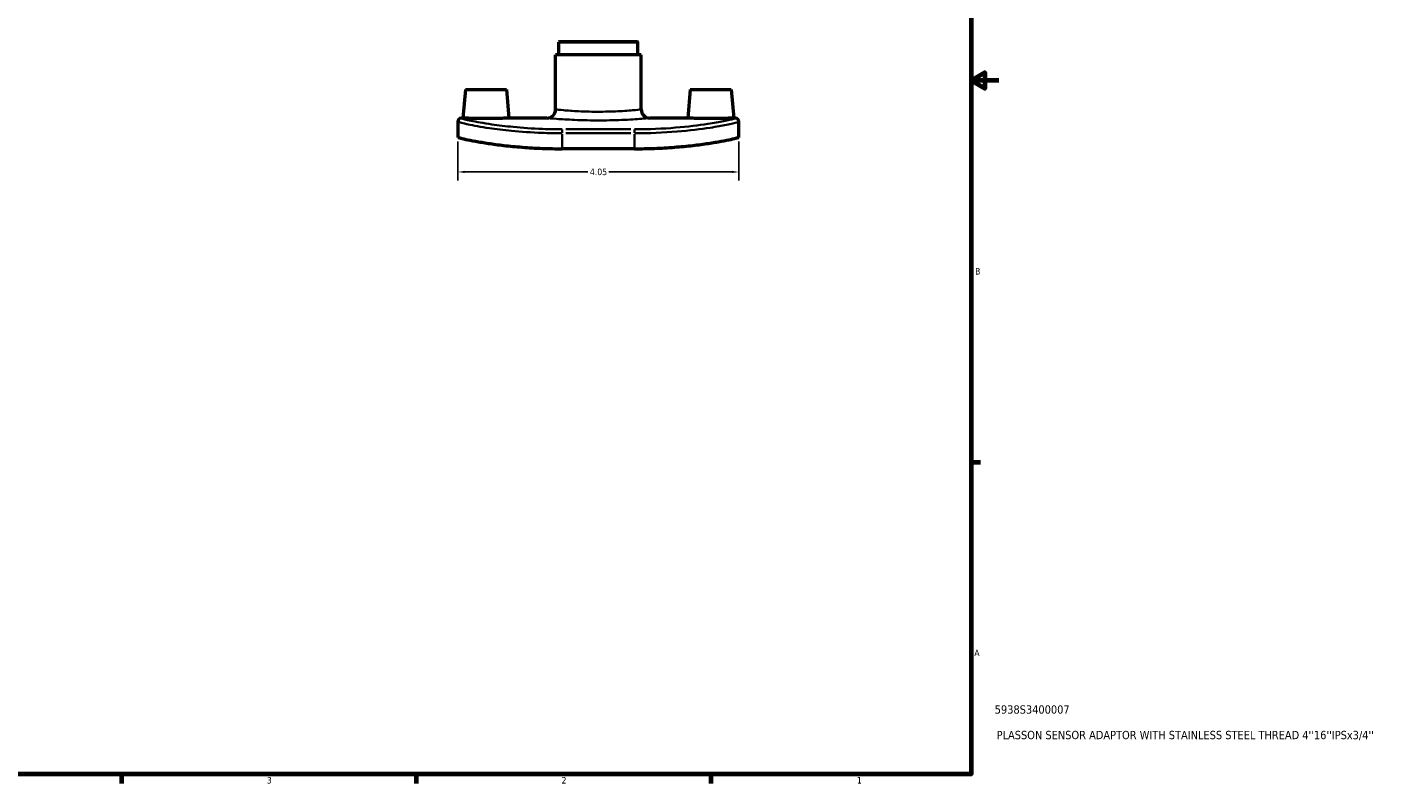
# Model space of a CAD drawing. Header units: inches. Extents: x 0.1 to 39.7, y -5.7 to 24.3.
# Tile 5 of 6: x 19.9 to 39.7, y 0.9 to 11.8. Entities that reach past the tile are written whole.
import ezdxf

# ---------------------------------------------------------------- set-up
doc = ezdxf.new("R2010")
doc.units = ezdxf.units.IN
doc.header["$MEASUREMENT"] = 0
for name, color, linetype, lineweight in [('Border (ANSI)', 7, 'Continuous', 70), ('Dimension (ANSI)', 7, 'Continuous', 25), ('Title (ANSI)', 7, 'Continuous', 50), ('Visible (ANSI)', 7, 'Continuous', 50), ('Visible Narrow (ANSI)', 7, 'Continuous', 35)]:
    doc.layers.add(name, color=color, linetype=linetype, lineweight=lineweight)
doc.styles.add('Note Text (ANSI)', font='tahoma.ttf')
doc.styles.add('Text Style29', font='tahoma.ttf')
doc.dimstyles.new('Default (ANSI)', dxfattribs={"dimtxt": 0.094488, "dimasz": 0.098425, "dimexe": 0.125, "dimexo": 0.0625, "dimgap": 0.031496, "dimtad": 0, "dimtih": 1, "dimtoh": 1, "dimrnd": 1e-08, "dimzin": 4, "dimdsep": 46, "dimtxsty": 'Note Text (ANSI)', "dimcen": 0.09, "dimdle": 0.393701, "dimclrd": 256, "dimclre": 256, "dimclrt": 5, "dimadec": 0, "dimazin": 1, "dimtfac": 1, "dimtofl": 0, "dimtmove": 0, "dimatfit": 3, "dimfxl": 1, "dimtolj": 1, "dimtzin": 4, "dimlwd": -1, "dimlwe": -1, "dimarcsym": 0})

# ---------------------------------------------------------------- blocks, each defined once
blk = doc.blocks.new('Borders Default Border')
at = {"layer": 'Border (ANSI)'}
for p, q in [((33.5, 5.5), (33.634, 5.5)), ((21.25, 1), (21.25, 0.866)), ((25.5, 1), (25.5, 0.866)), ((29.75, 1), (29.75, 0.866))]:
    blk.add_line(p, q, dxfattribs=at)
at = {"layer": 'Border (ANSI)', "flags": 128}
for points in [[(0.5, 1), (0.5, 21), (33.5, 21), (33.5, 1), (0.5, 1)], [(33.9, 11), (33.5, 11), (33.7, 11.115), (33.7, 10.885), (33.5, 11)]]:
    blk.add_lwpolyline(points, dxfattribs=at)
at = {"layer": 'Border (ANSI)', "color": 5, "true_color": 0x0000ff, "char_height": 0.0945, "attachment_point": 7, "style": 'Note Text (ANSI)'}
for s, insert in [('B', (33.558, 8.203)), ('A', (33.547, 2.703)), ('2', (27.596, 0.866)), ('3', (23.346, 0.864)), ('1', (31.854, 0.866))]:
    blk.add_mtext(s, dxfattribs=dict(at, insert=insert))
blk = doc.blocks.new('Title Blocks ANSI - Large')
at = {"layer": 'Title (ANSI)', "color": 5, "true_color": 0x0000ff, "style": 'Text Style29'}
for tag, p in [('PART_NUMBER_001', (0.341, 0.873)), ('DESCRIPTION_001', (0.369, 0.505))]:
    blk.add_attdef(tag, p, '', height=0.12, dxfattribs=at)
blk = doc.blocks.new('*D9')
at = {"layer": 'Defpoints', "color": 0, "transparency": 16777216}
for p in [(26.102, 10.181), (30.152, 10.181), (30.152, 9.682)]:
    blk.add_point(p, dxfattribs=at)
at = {"layer": 'Dimension (ANSI)', "transparency": 16777216}
for p, q in [((26.102, 10.119), (26.102, 9.557)), ((30.152, 10.119), (30.152, 9.557)), ((26.2, 9.682), (27.974, 9.682)), ((30.053, 9.682), (28.28, 9.682))]:
    blk.add_line(p, q, dxfattribs=at)
for points in [[(26.2, 9.699), (26.2, 9.666), (26.102, 9.682)], [(30.053, 9.699), (30.053, 9.666), (30.152, 9.682)]]:
    blk.add_solid(points, dxfattribs=at)
at = {"layer": 'Dimension (ANSI)', "color": 5, "transparency": 16777216, "insert": (28.005, 9.731), "char_height": 0.0945, "attachment_point": 1, "style": 'Note Text (ANSI)'}
blk.add_mtext('\\A1;4.05', dxfattribs=at)

msp = doc.modelspace()

# ---------------------------------------------------------------- linework, layer by layer
at = {"layer": 'Visible (ANSI)'}
for p, q in [((27.567, 11.562), (27.557, 11.553)), ((27.557, 11.369), (27.557, 11.553)), ((28.696, 11.553), (27.557, 11.553)), ((27.567, 11.562), (28.687, 11.562)), ((28.687, 11.562), (28.696, 11.553)), ((28.696, 11.369), (28.696, 11.553)), ((28.744, 11.369), (27.51, 11.369)), ((27.51, 10.583), (27.51, 11.369)), ((28.744, 10.583), (28.744, 11.369)), ((26.211, 10.872), (26.175, 10.458)), ((26.211, 10.872), (26.802, 10.872)), ((26.802, 10.872), (26.838, 10.458)), ((29.451, 10.872), (29.415, 10.458)), ((29.451, 10.872), (30.042, 10.872)), ((30.042, 10.872), (30.078, 10.458)), ((26.102, 10.409), (26.102, 10.41)), ((26.102, 10.409), (26.102, 10.181)), ((26.175, 10.458), (26.15, 10.458)), ((27.385, 10.458), (26.838, 10.458)), ((29.415, 10.458), (28.869, 10.458)), ((30.104, 10.458), (30.078, 10.458)), ((30.152, 10.41), (30.152, 10.409)), ((30.152, 10.181), (30.152, 10.409)), ((28.649, 10.017), (27.605, 10.017))]:
    msp.add_line(p, q, dxfattribs=at)
for centre, radius, start, end in [((27.385, 10.583), 0.125, 270, 0), ((28.869, 10.583), 0.125, 180, 270), ((26.15, 10.41), 0.0478, 90, 180), ((30.104, 10.41), 0.0478, 0, 90)]:
    msp.add_arc(centre, radius, start, end, dxfattribs=at)
for points, knots in [([(26.507, 10.452), (26.465, 10.452), (26.421, 10.452), (26.339, 10.453), (26.302, 10.454), (26.243, 10.456), (26.217, 10.457), (26.184, 10.458), (26.175, 10.458), (26.175, 10.458)], [0, 0, 0, 0, 0.317551, 0.317551, 0.635102, 0.635102, 0.952525, 0.952525, 1.269949, 1.269949, 1.269949, 1.269949]), ([(26.838, 10.458), (26.838, 10.458), (26.83, 10.458), (26.796, 10.457), (26.771, 10.456), (26.712, 10.454), (26.675, 10.453), (26.593, 10.452), (26.548, 10.452), (26.507, 10.452)], [3.809846, 3.809846, 3.809846, 3.809846, 4.127269, 4.127269, 4.444692, 4.444692, 4.762243, 4.762243, 5.079794, 5.079794, 5.079794, 5.079794]), ([(30.078, 10.458), (30.078, 10.458), (30.07, 10.458), (30.036, 10.457), (30.011, 10.456), (29.952, 10.454), (29.915, 10.453), (29.833, 10.452), (29.788, 10.452), (29.747, 10.452), (29.705, 10.452), (29.661, 10.452), (29.579, 10.453), (29.542, 10.454), (29.483, 10.456), (29.457, 10.457), (29.424, 10.458), (29.415, 10.458), (29.415, 10.458)], [3.809846, 3.809846, 3.809846, 3.809846, 4.127269, 4.127269, 4.444692, 4.444692, 4.762243, 4.762243, 5.079794, 5.079794, 5.079794, 5.397345, 5.397345, 5.714896, 5.714896, 6.03232, 6.03232, 6.349743, 6.349743, 6.349743, 6.349743]), ([(26.102, 10.181), (26.102, 10.18), (26.111, 10.177), (26.148, 10.167), (26.177, 10.16), (26.253, 10.144), (26.301, 10.135), (26.412, 10.115), (26.475, 10.104), (26.609, 10.084), (26.684, 10.074), (26.848, 10.055), (26.937, 10.047), (27.122, 10.032), (27.219, 10.026), (27.413, 10.019), (27.51, 10.017), (27.605, 10.017)], [5.87079, 5.87079, 5.87079, 5.87079, 6.595278, 6.595278, 7.319766, 7.319766, 8.044253, 8.044253, 8.768741, 8.768741, 9.487936, 9.487936, 10.207131, 10.207131, 10.926325, 10.926325, 11.64552, 11.64552, 11.64552, 11.64552]), ([(28.649, 10.017), (28.743, 10.017), (28.841, 10.019), (29.035, 10.026), (29.131, 10.032), (29.317, 10.047), (29.405, 10.055), (29.569, 10.074), (29.645, 10.084), (29.779, 10.104), (29.842, 10.115), (29.952, 10.135), (30, 10.144), (30.077, 10.16), (30.105, 10.167), (30.143, 10.177), (30.152, 10.18), (30.152, 10.181)], [23.29104, 23.29104, 23.29104, 23.29104, 24.010235, 24.010235, 24.72943, 24.72943, 25.448625, 25.448625, 26.167819, 26.167819, 26.892307, 26.892307, 27.616795, 27.616795, 28.341283, 28.341283, 29.06577, 29.06577, 29.06577, 29.06577])]:
    msp.add_open_spline(points, degree=3, knots=knots, dxfattribs=at)
at = {"layer": 'Visible Narrow (ANSI)'}
for p, q in [((26.15, 10.458), (26.15, 10.457)), ((27.605, 10.244), (27.605, 10.296)), ((28.597, 10.297), (27.657, 10.297)), ((28.649, 10.244), (28.649, 10.296)), ((30.104, 10.457), (30.104, 10.458)), ((27.605, 10.028), (27.605, 10.229)), ((27.657, 10.24), (28.597, 10.24)), ((28.649, 10.229), (28.649, 10.028))]:
    msp.add_line(p, q, dxfattribs=at)
for centre, major_axis, start_param, end_param in [((26.15, 10.409), (-0.0478, 0), 4.790929, 6.204645), ((30.104, 10.409), (0.0478, 0), 0.07854, 1.492257)]:
    msp.add_ellipse(centre, major_axis=major_axis, ratio=0.999809, start_param=start_param, end_param=end_param, dxfattribs=at)
for points, knots in [([(28.744, 10.583), (28.744, 10.583), (28.744, 10.583), (28.742, 10.583), (28.714, 10.58), (28.611, 10.57), (28.534, 10.564), (28.354, 10.554), (28.254, 10.551), (28.045, 10.55), (27.937, 10.553), (27.757, 10.561), (27.682, 10.567), (27.568, 10.577), (27.53, 10.581), (27.512, 10.583), (27.51, 10.583), (27.51, 10.583)], [-7.088794, -7.088794, -7.088794, -7.088794, -7.062757, -7.062757, -6.314073, -6.314073, -5.53054, -5.53054, -4.78737, -4.78737, -4.005396, -4.005396, -3.300787, -3.300787, -2.58279, -2.58279, -2.362935, -2.362935, -2.362935, -2.362935]), ([(26.102, 10.409), (26.102, 10.408), (26.103, 10.406), (26.122, 10.397), (26.17, 10.384), (26.326, 10.352), (26.431, 10.332), (26.653, 10.3), (26.761, 10.287), (27.013, 10.262), (27.161, 10.252), (27.41, 10.242), (27.507, 10.24), (27.605, 10.24)], [-5.826331, -5.826331, -5.826331, -5.826331, -5.513508, -5.513508, -4.157076, -4.157076, -2.846769, -2.846769, -1.869696, -1.869696, -0.719114, -0.719114, 0, 0, 0, 0]), ([(27.605, 10.297), (27.51, 10.297), (27.416, 10.299), (27.175, 10.308), (27.032, 10.318), (26.787, 10.342), (26.684, 10.355), (26.468, 10.386), (26.366, 10.404), (26.216, 10.435), (26.169, 10.447), (26.151, 10.455), (26.15, 10.456), (26.15, 10.457)], [0, 0, 0, 0, 0.719114, 0.719114, 1.869696, 1.869696, 2.846769, 2.846769, 4.157076, 4.157076, 5.513508, 5.513508, 5.826331, 5.826331, 5.826331, 5.826331]), ([(27.385, 10.458), (27.385, 10.458), (27.387, 10.458), (27.41, 10.456), (27.455, 10.452), (27.592, 10.442), (27.682, 10.437), (27.899, 10.428), (28.029, 10.425), (28.279, 10.426), (28.4, 10.429), (28.616, 10.439), (28.709, 10.446), (28.833, 10.455), (28.867, 10.458), (28.869, 10.458), (28.869, 10.458), (28.869, 10.458)], [2.362935, 2.362935, 2.362935, 2.362935, 2.58279, 2.58279, 3.300787, 3.300787, 4.005396, 4.005396, 4.78737, 4.78737, 5.53054, 5.53054, 6.314073, 6.314073, 7.062757, 7.062757, 7.088794, 7.088794, 7.088794, 7.088794]), ([(30.104, 10.457), (30.104, 10.455), (30.095, 10.451), (30.05, 10.439), (30, 10.427), (29.869, 10.401), (29.793, 10.388), (29.574, 10.355), (29.415, 10.335), (29.055, 10.306), (28.852, 10.297), (28.649, 10.297)], [0, 0, 0, 0, 0.709167, 0.709167, 1.843833, 1.843833, 2.823179, 2.823179, 4.276454, 4.276454, 5.826301, 5.826301, 5.826301, 5.826301]), ([(28.649, 10.24), (28.859, 10.24), (29.069, 10.249), (29.441, 10.28), (29.604, 10.3), (29.831, 10.334), (29.909, 10.348), (30.045, 10.376), (30.096, 10.388), (30.143, 10.402), (30.152, 10.406), (30.152, 10.409)], [-5.826301, -5.826301, -5.826301, -5.826301, -4.276454, -4.276454, -2.823179, -2.823179, -1.843833, -1.843833, -0.709167, -0.709167, 0, 0, 0, 0])]:
    msp.add_open_spline(points, degree=3, knots=knots, dxfattribs=at)

# ---------------------------------------------------------------- block references
msp.add_blockref('Borders Default Border', (0, 0))
msp.add_blockref('Title Blocks ANSI - Large', (33.5, 1)).add_auto_attribs({'PART_NUMBER_001': '5938S3400007', 'DESCRIPTION_001': "PLASSON SENSOR ADAPTOR WITH STAINLESS STEEL THREAD 4''16''IPSx3/4''"})

# ---------------------------------------------------------------- dimensions: what is measured, and where the dimension line sits
at = {"layer": 'Dimension (ANSI)'}
dim = msp.add_linear_dim(base=(30.152, 9.682), p1=(26.102, 10.181), p2=(30.152, 10.181), angle=180, dimstyle='Default (ANSI)', override={"dimgap": 0.031496, "dimtih": 0, "dimtoh": 0, "dimdec": 2, "dimtol": 0, "dimlim": 0, "dimtp": 0, "dimtm": 0, "dimtdec": 2, "dimatfit": 1}, dxfattribs=at)
dim.commit()
dim.dimension.update_dxf_attribs({"geometry": '*D9', "text_midpoint": (28.127, 9.682), "dimtype": 160})

doc.saveas('drawing.dxf')
